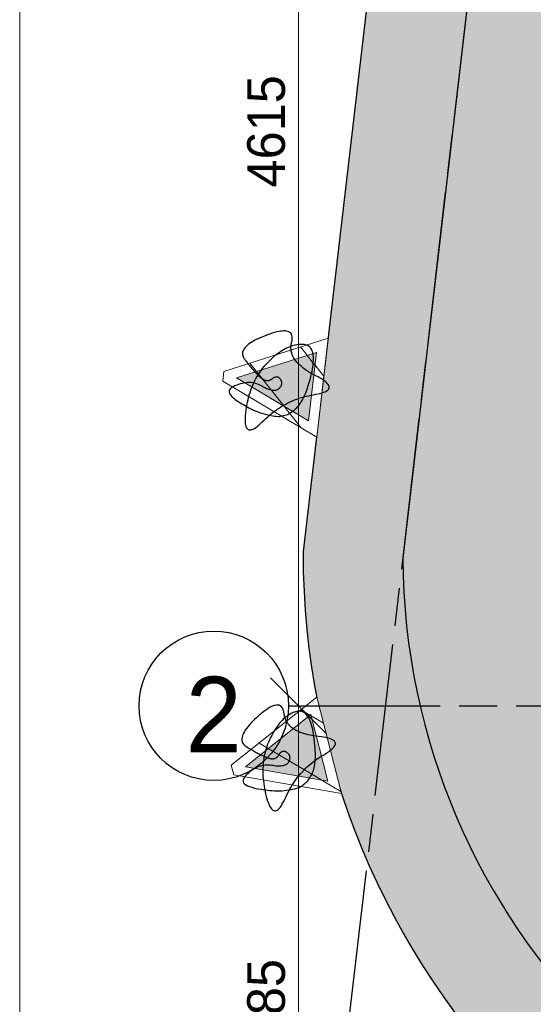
# Model space of a CAD drawing. Header units: millimetres. Extents: x -10538 to 13100, y -15694 to 32605.
# Tile 2 of 203: x -10309 to -8247, y -12946 to -8991. Entities that reach past the tile are written whole.
import ezdxf

# ---------------------------------------------------------------- set-up
doc = ezdxf.new("R2010")
doc.units = ezdxf.units.MM
doc.header["$LTSCALE"] = 100
doc.header["$PDMODE"] = 1
doc.header["$PDSIZE"] = -2
doc.linetypes.add('[LS] ISO-08 Long Dashed Short Dashed', pattern=[9.144, 6.096, -0.762, 1.524, -0.762])
doc.layers.get('0').update_dxf_attribs({"lineweight": 5})
doc.layers.add('Bloembak driehoek', color=4, linetype='Vluchtweg', lineweight=5, true_color=0x00ffff)
doc.layers.add('Constructie _ STAAL', color=6, linetype='Continuous', lineweight=5, true_color=0xff00ff)
for name, color, linetype, lineweight in [('Geen', 7, 'Continuous', 9), ('Maatlijnen', 7, 'Continuous', 9), ('none', 7, 'Continuous', 13), ('plantenbak', 7, 'Continuous', 5)]:
    doc.layers.add(name, color=color, linetype=linetype, lineweight=lineweight)
doc.styles.add('Arial', font='Arial.ttf')
doc.styles.add('Century Gothic', font='Century-Gothic_9791.ttf')
doc.linetypes.add('Vluchtweg', pattern='A,10,-5,10,-3.236566,-11.030458,["vluchtweg",Arial,S=1.762052,R=0,X=-11.030458,Y=-0.881026],-5', length=44.267024)
doc.dimstyles.new('Arch', dxfattribs={"dimtxt": 101.056134, "dimasz": 224.482422, "dimexe": 317.5, "dimexo": 158.75, "dimgap": 158.75, "dimtad": 1, "dimdec": 4, "dimtxsty": 'Century Gothic', "dimblk": 'VW_SLASH-2', "dimblk1": 'VW_SLASH-2', "dimblk2": 'VW_SLASH-2', "dimcen": 0, "dimdle": 158.75, "dimazin": 0, "dimtfac": 1, "dimtdec": 4, "dimtix": 1, "dimtmove": 0, "dimatfit": 0, "dimldrblk": 'VW_FILLEDARROW', "dimfxl": 1, "dimfrac": 2, "dimtolj": 1, "dimarcsym": 0})
pattern_1 = [(45, (0, 0), (141.42, -141.42), [])]

# ---------------------------------------------------------------- blocks, each defined once
blk = doc.blocks.new('Groep-93')
at = {"layer": 'none', "linetype": 'Continuous', "lineweight": 0, "true_color": 0xdddddd, "transparency": 33554687}
h = blk.add_hatch(color=254, dxfattribs=at)
edge = h.paths.add_edge_path()
edge.add_line((-9171.5, -11126.9), (-9171.5, -11133.8))
edge.add_arc((-6071.5, -11133.8), 3100, 180, 270)
edge.add_line((-6071.5, -14233.8), (-6066.5, -14233.8))
edge.add_line((-6066.5, -14233.8), (8435.9, -12771.5))
edge.add_arc((8430.9, -9671.5), 3100, 270.0936, 360)
edge.add_line((11530.9, -9671.5), (11530.9, -9667.8))
edge.add_line((11530.9, -9667.8), (10030.9, 10332.2))
edge.add_arc((7930.9, 10328.5), 2100, 0.1034, 90)
edge.add_line((7930.9, 12428.5), (-4569.1, 12428.5))
edge.add_arc((-4569.1, 10328.5), 2100, 90, 179.8084)
edge.add_line((-6669.1, 10335.5), (-9171.5, -11126.9))
at = {"layer": 'none', "linetype": 'Continuous', "lineweight": 0, "true_color": 0x9faa7d, "transparency": 33554556}
h = blk.add_hatch(color=73, dxfattribs=at)
edge = h.paths.add_edge_path()
edge.add_line((-6269.2, 10307.1), (-8771.4, -11154.1))
edge.add_arc((-6071.5, -11133.8), 2700, 180.4302, 269.6885)
edge.add_line((-6086.2, -13833.8), (8415.5, -12371.6))
edge.add_line((8415.5, -12371.6), (8435.3, -12371.5))
edge.add_arc((8430.9, -9671.5), 2700, 270.0936, 359.7679)
edge.add_line((11130.8, -9682.5), (9630.9, 10316.9))
edge.add_line((9630.9, 10316.9), (9630.9, 10331.5))
edge.add_arc((7930.9, 10328.5), 1700, 0.1034, 90)
edge.add_line((7930.9, 12028.5), (-4569.1, 12028.5))
edge.add_arc((-4569.1, 10328.5), 1700, 90, 179.8084)
edge.add_line((-6269.1, 10334.1), (-6269.2, 10307.1))
h.paths.add_polyline_path([(-952.5, 5902.8), (1523, 5902.8), (1523, -2250.8), (-952.5, -2250.8)])
at = {"layer": 'none', "linetype": 'Continuous', "lineweight": 0, "true_color": 0xdddddd, "transparency": 33554556}
h = blk.add_hatch(color=254, dxfattribs=at)
edge = h.paths.add_edge_path()
edge.add_line((10939.6, -7132.1), (-8302.5, -7132.1))
edge.add_line((-8302.5, -7132.1), (-8771.4, -11154.1))
edge.add_arc((-6071.5, -11133.8), 2700, 180.4302, 269.6885)
edge.add_line((-6086.2, -13833.8), (8415.5, -12371.6))
edge.add_line((8415.5, -12371.6), (8435.3, -12371.5))
edge.add_arc((8430.9, -9671.5), 2700, 270.0936, 359.7679)
edge.add_line((11130.8, -9682.5), (10939.6, -7132.1))
at = {"layer": 'none', "color": 7, "linetype": 'Continuous', "lineweight": 25, "transparency": 33554687, "flags": 128}
for points in [[(-9171.5, -11126.9), (-9171.5, -11133.8, 0.414214), (-6071.5, -14233.8), (-6066.5, -14233.8), (8435.9, -12771.5, 0.413735), (11530.9, -9671.5), (11530.9, -9667.8), (10030.9, 10332.2, 0.413685), (7930.9, 12428.5), (-4569.1, 12428.5, 0.413234), (-6669.1, 10335.5)], [(-6269.2, 10307.1), (-8771.4, -11154.1, 0.410427), (-6086.2, -13833.8), (8415.5, -12371.6), (8435.3, -12371.5, 0.412549), (11130.8, -9682.5), (9630.9, 10316.9), (9630.9, 10331.5, 0.413685), (7930.9, 12028.5), (-4569.1, 12028.5, 0.413234), (-6269.1, 10334.1)], [(10939.6, -7132.1), (-8302.5, -7132.1), (-8771.4, -11154.1, 0.410427), (-6086.2, -13833.8), (8415.5, -12371.6), (8435.3, -12371.5, 0.412549), (11130.8, -9682.5)]]:
    blk.add_lwpolyline(points, format="xyb", close=True, dxfattribs=at)
blk = doc.blocks.new('VW_SLASH-2')
at = {"color": 0, "linetype": 'ByBlock', "lineweight": -2, "transparency": 16777216}
blk.add_line((0.707, 0), (-1, 0), dxfattribs=at)
at = {"color": 0, "linetype": 'Continuous', "lineweight": 20, "transparency": 16777216, "flags": 128}
blk.add_lwpolyline([(0.5, 0.5), (-0.5, -0.5)], dxfattribs=at)
blk = doc.blocks.new('*D200')
at = {"layer": 'Defpoints', "color": 0, "transparency": 33554687}
for p in [(-9169.1, 17937.9), (-6669.1, 10299.1), (-9169.1, -11133.8)]:
    blk.add_point(p, dxfattribs=at)
at = {"layer": 'Maatlijnen', "color": 0, "lineweight": -2, "transparency": 33554687}
blk.add_line((-6893.6, 17937.9), (-8944.6, 17937.9), dxfattribs=at)
at = {"layer": 'Maatlijnen', "color": 0, "lineweight": -2, "xscale": 224.482421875, "yscale": 224.482421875, "zscale": 224.482421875, "rotation": 180}
blk.add_blockref('VW_SLASH-2', (-9169.1, 17937.9), dxfattribs=at)
at = {"layer": 'Maatlijnen', "color": 0, "lineweight": -2, "xscale": 224.482421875, "yscale": 224.482421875, "zscale": 224.482421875}
blk.add_blockref('VW_SLASH-2', (-6669.1, 17937.9), dxfattribs=at)
at = {"layer": 'Maatlijnen', "color": 0, "lineweight": 9, "transparency": 33554687, "insert": (-7919.1, 18067.5), "char_height": 151.58, "attachment_point": 5, "style": 'Century Gothic'}
blk.add_mtext('\\A1;2500', dxfattribs=at)
blk = doc.blocks.new('VW_FILLEDARROW')
at = {"color": 0, "linetype": 'Continuous', "lineweight": 5, "transparency": 16777216, "flags": 128}
blk.add_lwpolyline([(-1.414, 0.379), (0, 0), (-1.414, -0.379)], close=True, dxfattribs=at)
blk = doc.blocks.new('*D203')
at = {"layer": 'Defpoints', "color": 0, "transparency": 33554687}
for p in [(-6309.1, -10049.6), (-9109.1, -11747.2), (-9109.1, -14831.6)]:
    blk.add_point(p, dxfattribs=at)
at = {"layer": 'Maatlijnen', "color": 0, "lineweight": -2, "transparency": 33554687}
blk.add_line((-6533.6, -14831.6), (-8884.6, -14831.6), dxfattribs=at)
at = {"layer": 'Maatlijnen', "color": 0, "lineweight": -2, "xscale": 224.482421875, "yscale": 224.482421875, "zscale": 224.482421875, "rotation": 180}
blk.add_blockref('VW_SLASH-2', (-9109.1, -14831.6), dxfattribs=at)
at = {"layer": 'Maatlijnen', "color": 0, "lineweight": -2, "xscale": 224.482421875, "yscale": 224.482421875, "zscale": 224.482421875}
blk.add_blockref('VW_SLASH-2', (-6309.1, -14831.6), dxfattribs=at)
at = {"layer": 'Maatlijnen', "color": 0, "lineweight": 9, "transparency": 33554687, "insert": (-7709.1, -14702), "char_height": 151.58, "attachment_point": 5, "style": 'Century Gothic'}
blk.add_mtext('\\A1;2800', dxfattribs=at)
blk = doc.blocks.new('bloembak')
at = {"color": 255, "linetype": 'Continuous', "lineweight": 9, "transparency": 33554687}
blk.add_wipeout([(-20, -400), (-200, 0), (200, 0), (20, -400)], dxfattribs=at).dxf.layer = 'Bloembak driehoek'
at = {"layer": 'Bloembak driehoek', "linetype": 'Continuous', "lineweight": 5, "transparency": 33554687}
h = blk.add_hatch(dxfattribs=at)
h.set_pattern_fill('[LA] Baksteen 2mm', style=0, pattern_type=2)
h.set_pattern_definition(pattern_1)
h.paths.add_polyline_path([(-20, -400), (-200, 0), (200, 0), (20, -400)])
at = {"layer": 'Bloembak driehoek', "color": 7, "linetype": 'Continuous', "lineweight": 9, "transparency": 33554687, "flags": 128}
blk.add_lwpolyline([(-20, -400), (-200, 0), (200, 0), (20, -400)], close=True, dxfattribs=at)
at = {"color": 255, "linetype": 'Continuous', "lineweight": 9, "transparency": 33554687}
blk.add_wipeout([(0, -347), (-138.1, -40), (138.1, -40)], dxfattribs=at).dxf.layer = 'plantenbak'
at = {"layer": 'Bloembak driehoek', "linetype": 'Continuous', "lineweight": 0, "true_color": 0xd7e0d6, "transparency": 33554687}
blk.add_hatch(color=254, dxfattribs=at).paths.add_polyline_path([(0, -347), (-138.1, -40), (138.1, -40)])
at = {"layer": 'plantenbak', "linetype": 'Continuous', "lineweight": 5, "transparency": 33554687}
h = blk.add_hatch(dxfattribs=at)
h.set_pattern_fill('[LA] Baksteen 2mm', style=0, pattern_type=2)
h.set_pattern_definition(pattern_1)
h.paths.add_polyline_path([(0, -347), (-138.1, -40), (138.1, -40)])
at = {"layer": 'Bloembak driehoek', "color": 7, "linetype": 'Continuous', "lineweight": 9, "transparency": 33554687, "flags": 128}
blk.add_lwpolyline([(0, -347), (-138.1, -40), (138.1, -40)], close=True, dxfattribs=at)
at = {"layer": 'plantenbak', "linetype": 'Continuous', "lineweight": 9, "transparency": 33554687, "flags": 128}
blk.add_lwpolyline([(0, -347), (-138.1, -40), (138.1, -40)], close=True, dxfattribs=at)
at = {"layer": 'plantenbak', "color": 85, "lineweight": 25, "true_color": 0x5baa38, "transparency": 33554687}
blk.add_open_spline([(-13.3, -252.4), (-33.4, -281.3), (-122.1, -365.2), (-243.1, -133.6), (-89.9, -153.6), (-1.2, 86), (64, -145.6), (256.9, -297.3), (-1.2, -293.1), (-166.5, -153.6), (-160.4, -25.8), (175.6, -92.3), (71.4, -414), (-1.6, -293.5), (44.4, -192.4), (6, -156.7), (-33, -184.9), (6.9, -223.5), (-13.3, -252.4)], degree=2, dxfattribs=at)
blk = doc.blocks.new('Groep-95')
at = {"layer": 'Bloembak driehoek', "color": 7, "transparency": 33554687}
for p, rotation in [((-9093.9, -10469.4), 263.4639974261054), ((-9067.1, -11905.8), 284.3696544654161)]:
    blk.add_blockref('bloembak', p, dxfattribs=dict(at, rotation=rotation))
blk = doc.blocks.new('Groep-99')
at = {"layer": 'Bloembak driehoek', "color": 7, "transparency": 33554687}
blk.add_blockref('Groep-95', (0, 0), dxfattribs=at)
blk = doc.blocks.new('*D215')
at = {"layer": 'Defpoints', "color": 0, "transparency": 33554687}
for p in [(-10309.4, 12427.2), (-4392.9, 12427.2), (-6065.4, -14232.8)]:
    blk.add_point(p, dxfattribs=at)
at = {"layer": 'Maatlijnen', "color": 0, "lineweight": -2, "transparency": 33554687}
blk.add_line((-10309.4, -14008.3), (-10309.4, 12202.7), dxfattribs=at)
at = {"layer": 'Maatlijnen', "color": 0, "lineweight": -2, "xscale": 224.482421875, "yscale": 224.482421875, "zscale": 224.482421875}
for p, rotation in [((-10309.4, 12427.2), 90.00000000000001), ((-10309.4, -14232.8), 270)]:
    blk.add_blockref('VW_SLASH-2', p, dxfattribs=dict(at, rotation=rotation))
at = {"layer": 'Maatlijnen', "color": 0, "lineweight": 9, "transparency": 33554687, "insert": (-10439, -902.8), "char_height": 151.58, "attachment_point": 5, "rotation": 90, "style": 'Century Gothic'}
blk.add_mtext('\\A1;26660', dxfattribs=at)
blk = doc.blocks.new('*D218')
at = {"layer": 'Defpoints', "color": 0, "transparency": 33554687}
for p in [(11530.9, -9667.8), (-9171.5, -11133.8), (-9171.5, -15582.1)]:
    blk.add_point(p, dxfattribs=at)
at = {"layer": 'Maatlijnen', "color": 0, "lineweight": -2, "transparency": 33554687}
blk.add_line((11306.4, -15582.1), (-8947, -15582.1), dxfattribs=at)
at = {"layer": 'Maatlijnen', "color": 0, "lineweight": -2, "xscale": 224.482421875, "yscale": 224.482421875, "zscale": 224.482421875, "rotation": 180}
blk.add_blockref('VW_SLASH-2', (-9171.5, -15582.1), dxfattribs=at)
at = {"layer": 'Maatlijnen', "color": 0, "lineweight": -2, "xscale": 224.482421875, "yscale": 224.482421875, "zscale": 224.482421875}
blk.add_blockref('VW_SLASH-2', (11530.9, -15582.1), dxfattribs=at)
at = {"layer": 'Maatlijnen', "color": 0, "lineweight": 9, "transparency": 33554687, "insert": (1179.7, -15452.5), "char_height": 151.58, "attachment_point": 5, "style": 'Century Gothic'}
blk.add_mtext('\\A1;20702', dxfattribs=at)
blk = doc.blocks.new('Groep-100')
at = {"layer": 'Geen', "color": 5, "linetype": '[LS] ISO-08 Long Dashed Short Dashed', "lineweight": 25, "true_color": 0x0000ff, "transparency": 33554687}
for p, q in [((-9199.1, -14831.6), (-5938.3, 13136.1)), ((-9230, -11747.2), (12920, -11747.2))]:
    blk.add_line(p, q, dxfattribs=at)
at = {"layer": 'Geen', "color": 5, "linetype": 'Continuous', "lineweight": 25, "true_color": 0x0000ff, "transparency": 33554687}
blk.add_circle((-9530, -11747.2), 300, dxfattribs=at)
at = {"layer": 'Geen', "color": 5, "true_color": 0x0000ff, "transparency": 33554687, "insert": (-9530, -11782.2), "char_height": 303.2, "attachment_point": 5, "line_spacing_factor": 1.026243, "style": 'Century Gothic'}
blk.add_mtext('2', dxfattribs=at)
blk = doc.blocks.new('Groep-101')
at = {"layer": 'Constructie _ STAAL', "color": 7, "transparency": 33554546}
blk.add_blockref('Groep-100', (0, 0), dxfattribs=at)
blk = doc.blocks.new('*D247')
at = {"layer": 'Defpoints', "color": 0, "transparency": 33554687}
for p in [(-9189.4, -7132.1), (-7749.4, -7132.1), (-8029.4, -11747.2)]:
    blk.add_point(p, dxfattribs=at)
at = {"layer": 'Maatlijnen', "color": 0, "lineweight": -2, "transparency": 33554687}
blk.add_line((-9189.4, -11522.7), (-9189.4, -7356.6), dxfattribs=at)
at = {"layer": 'Maatlijnen', "color": 0, "lineweight": -2, "xscale": 224.482421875, "yscale": 224.482421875, "zscale": 224.482421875}
for p, rotation in [((-9189.4, -7132.1), 90), ((-9189.4, -11747.2), 270)]:
    blk.add_blockref('VW_SLASH-2', p, dxfattribs=dict(at, rotation=rotation))
at = {"layer": 'Maatlijnen', "color": 0, "lineweight": 9, "transparency": 33554687, "insert": (-9319, -9439.7), "char_height": 151.58, "attachment_point": 5, "rotation": 90, "style": 'Century Gothic'}
blk.add_mtext('\\A1;4615', dxfattribs=at)
blk = doc.blocks.new('*D248')
at = {"layer": 'Defpoints', "color": 0, "transparency": 33554687}
for p in [(-9189.4, -11747.2), (-8029.4, -11747.2), (-6217, -14232.2)]:
    blk.add_point(p, dxfattribs=at)
at = {"layer": 'Maatlijnen', "color": 0, "lineweight": -2, "transparency": 33554687}
blk.add_line((-9189.4, -14007.7), (-9189.4, -11971.7), dxfattribs=at)
at = {"layer": 'Maatlijnen', "color": 0, "lineweight": -2, "xscale": 224.482421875, "yscale": 224.482421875, "zscale": 224.482421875}
for p, rotation in [((-9189.4, -11747.2), 90), ((-9189.4, -14232.2), 270)]:
    blk.add_blockref('VW_SLASH-2', p, dxfattribs=dict(at, rotation=rotation))
at = {"layer": 'Maatlijnen', "color": 0, "lineweight": 9, "transparency": 33554687, "insert": (-9319, -12989.7), "char_height": 151.58, "attachment_point": 5, "rotation": 90, "style": 'Century Gothic'}
blk.add_mtext('\\A1;2485', dxfattribs=at)
blk = doc.blocks.new('Groep-145')
at = {"layer": 'Geen', "color": 7, "transparency": 33554687}
blk.add_blockref('Groep-93', (0, 0), dxfattribs=at)
at = {"layer": 'Maatlijnen', "color": 5, "lineweight": 9, "true_color": 0x0000ff, "transparency": 33554687}
for base, p1, p2, picture, middle in [((-9169.1, 17937.9), (-6669.1, 10299.1), (-9169.1, -11133.8), '*D200', (-7919.1, 18067.5)), ((-9109.1, -14831.6), (-6309.1, -10049.6), (-9109.1, -11747.2), '*D203', (-7709.1, -14702))]:
    dim = blk.add_linear_dim(base=base, p1=p1, p2=p2, dimstyle='Arch', override={"dimtxt": 151.584201, "dimgap": 50, "dimdec": 0, "dimpost": '<>', "dimtxsty": 'Century Gothic', "dimse1": 1, "dimse2": 1, "dimtmove": 2}, dxfattribs=at)
    dim.commit()
    dim.dimension.update_dxf_attribs({"geometry": picture, "text_midpoint": middle})
at = {"layer": 'Bloembak driehoek', "color": 7, "transparency": 33554687}
blk.add_blockref('Groep-99', (0, 0), dxfattribs=at)
at = {"layer": 'Constructie _ STAAL', "color": 7, "transparency": 33554546}
blk.add_blockref('Groep-101', (0, 0), dxfattribs=at)
at = {"layer": 'Maatlijnen', "color": 5, "lineweight": 9, "true_color": 0x0000ff, "transparency": 33554687}
for base, p1, p2, picture, middle in [((-10309.4, 12427.2), (-6065.4, -14232.8), (-4392.9, 12427.2), '*D215', (-10439, -902.8)), ((-9189.4, -7132.1), (-8029.4, -11747.2), (-7749.4, -7132.1), '*D247', (-9319, -9439.7)), ((-9189.4, -11747.2), (-6217, -14232.2), (-8029.4, -11747.2), '*D248', (-9319, -12989.7))]:
    dim = blk.add_linear_dim(base=base, p1=p1, p2=p2, angle=270, dimstyle='Arch', override={"dimtxt": 151.584201, "dimgap": 50, "dimdec": 0, "dimpost": '<>', "dimtxsty": 'Century Gothic', "dimse1": 1, "dimse2": 1, "dimtmove": 2}, dxfattribs=at)
    dim.commit()
    dim.dimension.update_dxf_attribs({"geometry": picture, "text_midpoint": middle})
dim = blk.add_linear_dim(base=(-9171.5, -15582.1), p1=(11530.9, -9667.8), p2=(-9171.5, -11133.8), dimstyle='Arch', override={"dimtxt": 151.584201, "dimgap": 50, "dimdec": 0, "dimpost": '<>', "dimtxsty": 'Century Gothic', "dimse1": 1, "dimse2": 1, "dimtmove": 2}, dxfattribs=at)
dim.commit()
dim.dimension.update_dxf_attribs({"geometry": '*D218', "text_midpoint": (1179.7, -15452.5)})

msp = doc.modelspace()

# ---------------------------------------------------------------- block references
at = {"layer": 'none', "color": 7}
msp.add_blockref('Groep-145', (0, 0), dxfattribs=at)

doc.saveas('drawing.dxf')
